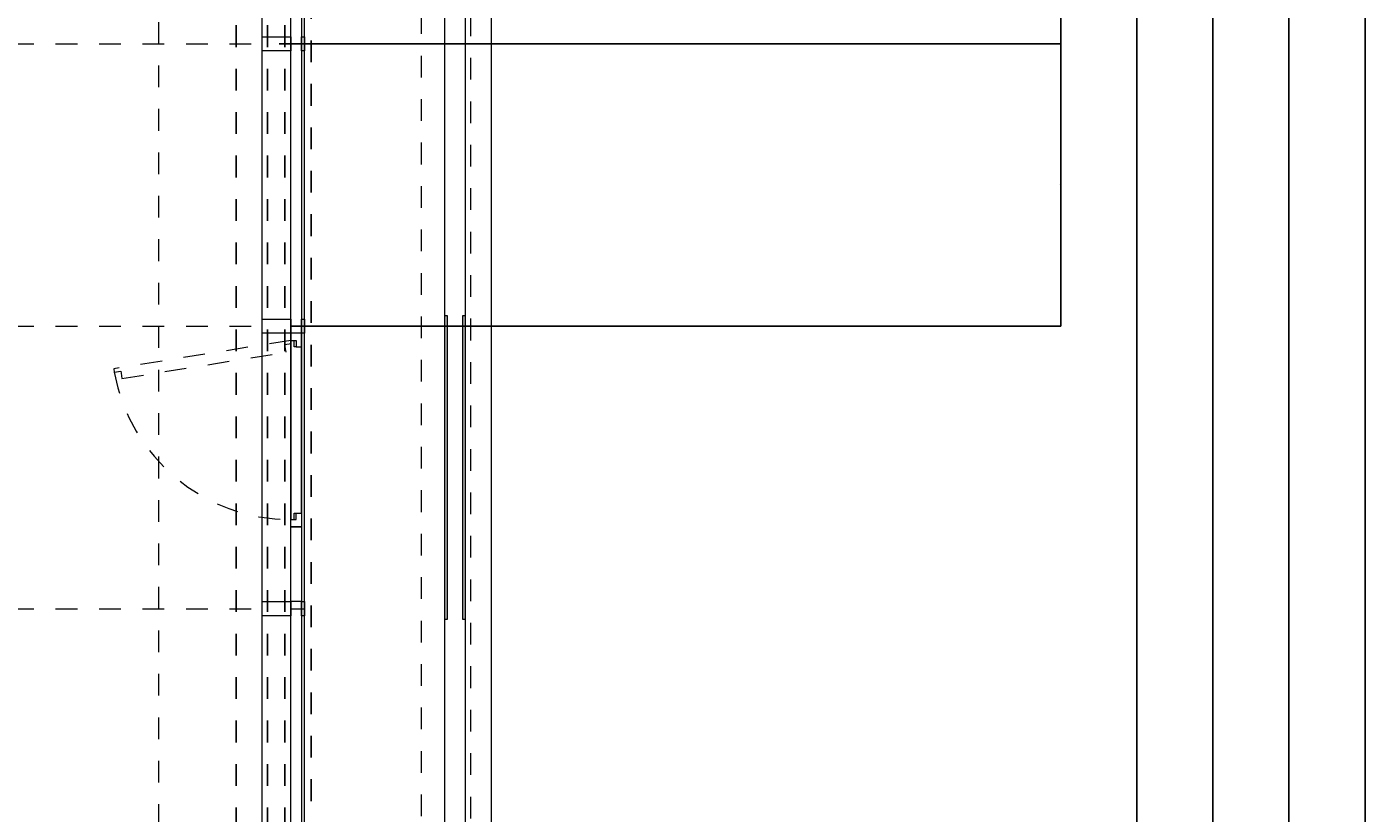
# Model space of a CAD drawing. Header units: metres. Extents: x -13 to 93, y -119 to 25.
# Tile 69 of 256: x 40.44 to 46.6, y -93.44 to -89.82. Entities that reach past the tile are written whole.
import ezdxf

# ---------------------------------------------------------------- set-up
doc = ezdxf.new("R2010")
doc.units = ezdxf.units.M
doc.header["$LTSCALE"] = 0.00508
doc.header["$PDMODE"] = 1
doc.header["$PDSIZE"] = -2
for name, pattern in [('STYLE_05', [0.19684, 0.069505, -0.127335]), ('STYLE_06', [1.0537, 0.590515, -0.19684, 0.069505, -0.19684]), ('STYLE_11', [0.393677, 0.196838, -0.196838]), ('STYLE_14', [0.250778, 0.07164, -0.179138])]:
    doc.linetypes.add(name, pattern=pattern)
doc.layers.get('0').update_dxf_attribs({"lineweight": 18})
for name, color, linetype, lineweight in [('3-3-0 AW Fassade', 7, 'Continuous', 18), ('3-3-8 Sonnenschutz', 7, 'Continuous', 18), ('3-5-1-2 DeckenSprung VED', 7, 'STYLE_11', 25), ('3-5-9 DeckenSonstig VED', 7, 'STYLE_11', 25), ('Ans-Kante', 7, 'Continuous', 18), ('Bemaßung', 7, 'Continuous', 18), ('Plan-Achse', 1, 'STYLE_06', 18), ('Plan-Achsen-Fassade', 1, 'STYLE_06', 18)]:
    doc.layers.add(name, color=color, linetype=linetype, lineweight=lineweight)
doc.layers.get('0').freeze()
doc.styles.add('Arial', font='ARIAL.TTF')
doc.dimstyles.new('MTZ_200', dxfattribs={"dimtxt": 0.075762, "dimasz": 0.000706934, "dimexe": 0.001, "dimexo": 0.003, "dimgap": 0.0001, "dimtad": 1, "dimdec": 4, "dimzin": 11, "dimtxsty": 'Arial', "dimblk": 'VW_SLASH', "dimcen": 0, "dimdle": 0.001, "dimazin": 0, "dimtfac": 1, "dimtdec": 4, "dimtix": 1, "dimtmove": 0, "dimatfit": 0, "dimldrblk": 'VW_FILLEDARROW', "dimfxl": 0, "dimfrac": 2, "dimtolj": 1, "dimtzin": 11, "dimarcsym": 0})

# ---------------------------------------------------------------- blocks, each defined once
blk = doc.blocks.new('S_Profil_Fassade_Büro')
at = {"layer": '3-3-0 AW Fassade', "color": 7}
blk.add_line((-0.132, 0), (-0.195, 0), dxfattribs=at)
for points in [[(-0.195, 0.0325), (-0.182, 0.0325), (-0.182, -0.0325), (-0.195, -0.0325)], [(-0.132, 0.0325), (0, 0.0325), (0, -0.0325), (-0.132, -0.0325)]]:
    blk.add_lwpolyline(points, close=True, dxfattribs=at)
blk = doc.blocks.new('S_Fenster_GR_Feld')
at = {"layer": '3-3-0 AW Fassade', "color": 7}
blk.add_lwpolyline([(-0.05, 1.2675), (0, 1.2675), (0, 0.9225), (-0.05, 0.9225)], close=True, dxfattribs=at)
at = {"color": 7}
blk.add_wipeout([(-0.05, 0.095), (-0.025, 0.095), (-0.015, 0.095), (-0.015, 0.065), (0, 0.065), (0, 0.89), (-0.015, 0.89), (-0.015, 0.86), (-0.025, 0.86), (-0.05, 0.86)], dxfattribs=at).dxf.layer = '3-3-0 AW Fassade'
at = {"layer": '3-3-0 AW Fassade', "color": 7}
blk.add_lwpolyline([(-0.05, 0.095), (-0.025, 0.095), (-0.015, 0.095), (-0.015, 0.065), (0, 0.065), (0, 0.89), (-0.015, 0.89), (-0.015, 0.86), (-0.025, 0.86), (-0.05, 0.86)], close=True, dxfattribs=at)
at = {"color": 7}
for points in [[(-0.025, 0.86), (-0.05, 0.86), (-0.05, 0.9225), (0, 0.9225), (0, 0.89), (-0.025, 0.89)], [(-0.025, 0.095), (-0.05, 0.095), (-0.05, 0.0325), (0, 0.0325), (0, 0.065), (-0.025, 0.065)]]:
    blk.add_wipeout(points, dxfattribs=at).dxf.layer = '3-3-0 AW Fassade'
at = {"layer": '3-3-0 AW Fassade', "color": 7}
for points in [[(-0.025, 0.86), (-0.05, 0.86), (-0.05, 0.9225), (0, 0.9225), (0, 0.89), (-0.025, 0.89)], [(-0.025, 0.095), (-0.05, 0.095), (-0.05, 0.0325), (0, 0.0325), (0, 0.065), (-0.025, 0.065)]]:
    blk.add_lwpolyline(points, close=True, dxfattribs=at)
at = {"layer": '3-3-0 AW Fassade', "color": 7, "linetype": 'STYLE_05'}
blk.add_lwpolyline([(0.0217, 0.1191), (0.0256, 0.0944), (0.0272, 0.0846), (-0.0024, 0.0798), (0, 0.065), (0.8145, 0.1961), (0.8121, 0.2109), (0.7825, 0.2061), (0.7809, 0.216), (0.777, 0.2407)], close=True, dxfattribs=at)
at = {"layer": '3-3-0 AW Fassade', "color": 7, "linetype": 'STYLE_05', "lineweight": 18}
blk.add_arc((0, 0.065), 0.825, 10.18312, 90, dxfattribs=at)
blk = doc.blocks.new('*U472')
at = {"layer": 'Ans-Kante', "color": 7, "linetype": 'Continuous'}
blk.add_line((54.9936, -105.0036), (54.9936, -79.1536), dxfattribs=at)
blk = doc.blocks.new('*U511')
at = {"layer": 'Ans-Kante', "color": 8, "linetype": 'Continuous'}
for p, q in [((54.7796, -104.9236), (54.7796, -79.2336)), ((54.8726, -79.2336), (54.8726, -104.9236))]:
    blk.add_line(p, q, dxfattribs=at)
blk = doc.blocks.new('VW_SLASH')
at = {"color": 0, "linetype": 'ByBlock', "lineweight": -2}
blk.add_line((0, 0), (-1, 0), dxfattribs=at)
at = {"color": 0, "linetype": 'ByBlock', "lineweight": 20}
blk.add_line((0, 0), (0, 0), dxfattribs=at)
blk = doc.blocks.new('*D634')
at = {"layer": 'Bemaßung', "color": 0, "lineweight": -2}
for p, q in [((40.623, -86.415), (45.551, -86.415)), ((45.55, -111.5843), (45.55, -86.4157)), ((40.623, -111.585), (45.551, -111.585))]:
    blk.add_line(p, q, dxfattribs=at)
at = {"layer": 'Defpoints', "color": 0, "lineweight": 0}
for p in [(40.62, -86.415), (45.55, -86.415), (40.62, -111.585)]:
    blk.add_point(p, dxfattribs=at)
at = {"layer": 'Bemaßung', "color": 0, "lineweight": -2, "xscale": 0.00070693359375, "yscale": 0.00070693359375, "zscale": 0.00070693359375}
for p, rotation in [((45.55, -86.415), 90), ((45.55, -111.585), 270)]:
    blk.add_blockref('VW_SLASH', p, dxfattribs=dict(at, rotation=rotation))
at = {"layer": 'Bemaßung', "color": 0, "insert": (45.5436, -99), "char_height": 0.002273, "attachment_point": 5, "rotation": 90, "style": 'Arial'}
blk.add_mtext('\\A1;1258,5m', dxfattribs=at)
blk = doc.blocks.new('VW_FILLEDARROW')
at = {"color": 0, "lineweight": -2}
blk.add_solid([(0, 0), (0, 0), (0, 0)], dxfattribs=at)
blk = doc.blocks.new('*D644')
at = {"layer": 'Bemaßung', "color": 0, "lineweight": -2}
for p, q in [((41.579, -86.415), (45.901, -86.415)), ((45.9, -111.5843), (45.9, -86.4157)), ((41.579, -111.585), (45.901, -111.585))]:
    blk.add_line(p, q, dxfattribs=at)
at = {"layer": 'Defpoints', "color": 0, "lineweight": 0}
for p in [(41.576, -86.415), (45.9, -86.415), (41.576, -111.585)]:
    blk.add_point(p, dxfattribs=at)
at = {"layer": 'Bemaßung', "color": 0, "lineweight": -2, "xscale": 0.00070693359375, "yscale": 0.00070693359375, "zscale": 0.00070693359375}
for p, rotation in [((45.9, -86.415), 90), ((45.9, -111.585), 270)]:
    blk.add_blockref('VW_SLASH', p, dxfattribs=dict(at, rotation=rotation))
at = {"layer": 'Bemaßung', "color": 0, "insert": (45.8936, -99), "char_height": 0.002273, "attachment_point": 5, "rotation": 90, "style": 'Arial'}
blk.add_mtext('\\A1;1258,5m', dxfattribs=at)
blk = doc.blocks.new('*D665')
at = {"layer": 'Bemaßung', "color": 0, "lineweight": -2}
for p, q in [((41.603, -88.6), (45.201, -88.6)), ((45.2, -89.8993), (45.2, -88.6007)), ((41.603, -89.9), (45.201, -89.9))]:
    blk.add_line(p, q, dxfattribs=at)
at = {"layer": 'Defpoints', "color": 0, "lineweight": 0}
for p in [(41.6, -88.6), (45.2, -88.6), (41.6, -89.9)]:
    blk.add_point(p, dxfattribs=at)
at = {"layer": 'Bemaßung', "color": 0, "lineweight": -2, "xscale": 0.00070693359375, "yscale": 0.00070693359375, "zscale": 0.00070693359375}
for p, rotation in [((45.2, -88.6), 90), ((45.2, -89.9), 270)]:
    blk.add_blockref('VW_SLASH', p, dxfattribs=dict(at, rotation=rotation))
at = {"layer": 'Bemaßung', "color": 0, "insert": (45.1938, -89.25), "char_height": 0.00227, "attachment_point": 5, "rotation": 90, "style": 'Arial'}
blk.add_mtext('\\A1;65m', dxfattribs=at)
blk = doc.blocks.new('*D666')
at = {"layer": 'Bemaßung', "color": 0, "lineweight": -2}
for p, q in [((41.658, -89.9), (45.201, -89.9)), ((45.2, -91.1993), (45.2, -89.9007)), ((41.658, -91.2), (45.201, -91.2))]:
    blk.add_line(p, q, dxfattribs=at)
at = {"layer": 'Defpoints', "color": 0, "lineweight": 0}
for p in [(41.655, -89.9), (45.2, -89.9), (41.655, -91.2)]:
    blk.add_point(p, dxfattribs=at)
at = {"layer": 'Bemaßung', "color": 0, "lineweight": -2, "xscale": 0.00070693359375, "yscale": 0.00070693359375, "zscale": 0.00070693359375}
for p, rotation in [((45.2, -89.9), 90), ((45.2, -91.2), 270)]:
    blk.add_blockref('VW_SLASH', p, dxfattribs=dict(at, rotation=rotation))
at = {"layer": 'Bemaßung', "color": 0, "insert": (45.1938, -90.55), "char_height": 0.00227, "attachment_point": 5, "rotation": 90, "style": 'Arial'}
blk.add_mtext('\\A1;65m', dxfattribs=at)
blk = doc.blocks.new('*D673')
at = {"layer": 'Bemaßung', "color": 0, "lineweight": -2}
for p, q in [((41.603, -88.6), (45.201, -88.6)), ((45.2, -89.8993), (45.2, -88.6007)), ((41.603, -89.9), (45.201, -89.9))]:
    blk.add_line(p, q, dxfattribs=at)
at = {"layer": 'Defpoints', "color": 0, "lineweight": 0}
for p in [(41.6, -88.6), (45.2, -88.6), (41.6, -89.9)]:
    blk.add_point(p, dxfattribs=at)
at = {"layer": 'Bemaßung', "color": 0, "lineweight": -2, "xscale": 0.00070693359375, "yscale": 0.00070693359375, "zscale": 0.00070693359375}
for p, rotation in [((45.2, -88.6), 90), ((45.2, -89.9), 270)]:
    blk.add_blockref('VW_SLASH', p, dxfattribs=dict(at, rotation=rotation))
at = {"layer": 'Bemaßung', "color": 0, "insert": (45.1938, -89.25), "char_height": 0.00227, "attachment_point": 5, "rotation": 90, "style": 'Arial'}
blk.add_mtext('\\A1;65m', dxfattribs=at)
blk = doc.blocks.new('*D674')
at = {"layer": 'Bemaßung', "color": 0, "lineweight": -2}
for p, q in [((41.658, -89.9), (45.201, -89.9)), ((45.2, -91.1993), (45.2, -89.9007)), ((41.658, -91.2), (45.201, -91.2))]:
    blk.add_line(p, q, dxfattribs=at)
at = {"layer": 'Defpoints', "color": 0, "lineweight": 0}
for p in [(41.655, -89.9), (45.2, -89.9), (41.655, -91.2)]:
    blk.add_point(p, dxfattribs=at)
at = {"layer": 'Bemaßung', "color": 0, "lineweight": -2, "xscale": 0.00070693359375, "yscale": 0.00070693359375, "zscale": 0.00070693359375}
for p, rotation in [((45.2, -89.9), 90), ((45.2, -91.2), 270)]:
    blk.add_blockref('VW_SLASH', p, dxfattribs=dict(at, rotation=rotation))
at = {"layer": 'Bemaßung', "color": 0, "insert": (45.1938, -90.55), "char_height": 0.00227, "attachment_point": 5, "rotation": 90, "style": 'Arial'}
blk.add_mtext('\\A1;65m', dxfattribs=at)
blk = doc.blocks.new('*D684')
at = {"layer": 'Bemaßung', "color": 0, "lineweight": -2}
for p, q in [((43.303, 0.325), (46.601, 0.325)), ((46.6, 0.3243), (46.6, -112.0743)), ((42.993, -112.075), (46.601, -112.075))]:
    blk.add_line(p, q, dxfattribs=at)
at = {"layer": 'Defpoints', "color": 0, "lineweight": 0}
for p in [(43.3, 0.325), (42.99, -112.075), (46.6, -112.075)]:
    blk.add_point(p, dxfattribs=at)
at = {"layer": 'Bemaßung', "color": 0, "lineweight": -2, "xscale": 0.00070693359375, "yscale": 0.00070693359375, "zscale": 0.00070693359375}
for p, rotation in [((46.6, 0.325), 90), ((46.6, -112.075), 270)]:
    blk.add_blockref('VW_SLASH', p, dxfattribs=dict(at, rotation=rotation))
at = {"layer": 'Bemaßung', "color": 0, "insert": (46.5888, -55.875), "char_height": 0.00227, "attachment_point": 5, "rotation": 90, "style": 'Arial'}
blk.add_mtext('\\A1;5620m', dxfattribs=at)
blk = doc.blocks.new('*D704')
at = {"layer": 'Bemaßung', "color": 0, "lineweight": -2}
for p, q in [((40.623, -86.415), (45.551, -86.415)), ((45.55, -111.5843), (45.55, -86.4157)), ((40.623, -111.585), (45.551, -111.585))]:
    blk.add_line(p, q, dxfattribs=at)
at = {"layer": 'Defpoints', "color": 0, "lineweight": 0}
for p in [(40.62, -86.415), (45.55, -86.415), (40.62, -111.585)]:
    blk.add_point(p, dxfattribs=at)
at = {"layer": 'Bemaßung', "color": 0, "lineweight": -2, "xscale": 0.00070693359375, "yscale": 0.00070693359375, "zscale": 0.00070693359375}
for p, rotation in [((45.55, -86.415), 90), ((45.55, -111.585), 270)]:
    blk.add_blockref('VW_SLASH', p, dxfattribs=dict(at, rotation=rotation))
at = {"layer": 'Bemaßung', "color": 0, "insert": (45.5436, -99), "char_height": 0.002273, "attachment_point": 5, "rotation": 90, "style": 'Arial'}
blk.add_mtext('\\A1;1258,5m', dxfattribs=at)
blk = doc.blocks.new('*D708')
at = {"layer": 'Bemaßung', "color": 0, "lineweight": -2}
for p, q in [((41.579, -86.415), (45.901, -86.415)), ((45.9, -111.5843), (45.9, -86.4157)), ((41.579, -111.585), (45.901, -111.585))]:
    blk.add_line(p, q, dxfattribs=at)
at = {"layer": 'Defpoints', "color": 0, "lineweight": 0}
for p in [(41.576, -86.415), (45.9, -86.415), (41.576, -111.585)]:
    blk.add_point(p, dxfattribs=at)
at = {"layer": 'Bemaßung', "color": 0, "lineweight": -2, "xscale": 0.00070693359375, "yscale": 0.00070693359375, "zscale": 0.00070693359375}
for p, rotation in [((45.9, -86.415), 90), ((45.9, -111.585), 270)]:
    blk.add_blockref('VW_SLASH', p, dxfattribs=dict(at, rotation=rotation))
at = {"layer": 'Bemaßung', "color": 0, "insert": (45.8936, -99), "char_height": 0.002273, "attachment_point": 5, "rotation": 90, "style": 'Arial'}
blk.add_mtext('\\A1;1258,5m', dxfattribs=at)
blk = doc.blocks.new('*D720')
at = {"layer": 'Bemaßung', "color": 0, "lineweight": -2}
for p, q in [((41.603, -88.6), (45.201, -88.6)), ((45.2, -89.8993), (45.2, -88.6007)), ((41.603, -89.9), (45.201, -89.9))]:
    blk.add_line(p, q, dxfattribs=at)
at = {"layer": 'Defpoints', "color": 0, "lineweight": 0}
for p in [(41.6, -88.6), (45.2, -88.6), (41.6, -89.9)]:
    blk.add_point(p, dxfattribs=at)
at = {"layer": 'Bemaßung', "color": 0, "lineweight": -2, "xscale": 0.00070693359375, "yscale": 0.00070693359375, "zscale": 0.00070693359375}
for p, rotation in [((45.2, -88.6), 90), ((45.2, -89.9), 270)]:
    blk.add_blockref('VW_SLASH', p, dxfattribs=dict(at, rotation=rotation))
at = {"layer": 'Bemaßung', "color": 0, "insert": (45.1938, -89.25), "char_height": 0.00227, "attachment_point": 5, "rotation": 90, "style": 'Arial'}
blk.add_mtext('\\A1;65m', dxfattribs=at)
blk = doc.blocks.new('*D721')
at = {"layer": 'Bemaßung', "color": 0, "lineweight": -2}
for p, q in [((41.658, -89.9), (45.201, -89.9)), ((45.2, -91.1993), (45.2, -89.9007)), ((41.658, -91.2), (45.201, -91.2))]:
    blk.add_line(p, q, dxfattribs=at)
at = {"layer": 'Defpoints', "color": 0, "lineweight": 0}
for p in [(41.655, -89.9), (45.2, -89.9), (41.655, -91.2)]:
    blk.add_point(p, dxfattribs=at)
at = {"layer": 'Bemaßung', "color": 0, "lineweight": -2, "xscale": 0.00070693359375, "yscale": 0.00070693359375, "zscale": 0.00070693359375}
for p, rotation in [((45.2, -89.9), 90), ((45.2, -91.2), 270)]:
    blk.add_blockref('VW_SLASH', p, dxfattribs=dict(at, rotation=rotation))
at = {"layer": 'Bemaßung', "color": 0, "insert": (45.1938, -90.55), "char_height": 0.00227, "attachment_point": 5, "rotation": 90, "style": 'Arial'}
blk.add_mtext('\\A1;65m', dxfattribs=at)
blk = doc.blocks.new('*D728')
at = {"layer": 'Bemaßung', "color": 0, "lineweight": -2}
for p, q in [((41.603, -88.6), (45.201, -88.6)), ((45.2, -89.8993), (45.2, -88.6007)), ((41.603, -89.9), (45.201, -89.9))]:
    blk.add_line(p, q, dxfattribs=at)
at = {"layer": 'Defpoints', "color": 0, "lineweight": 0}
for p in [(41.6, -88.6), (45.2, -88.6), (41.6, -89.9)]:
    blk.add_point(p, dxfattribs=at)
at = {"layer": 'Bemaßung', "color": 0, "lineweight": -2, "xscale": 0.00070693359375, "yscale": 0.00070693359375, "zscale": 0.00070693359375}
for p, rotation in [((45.2, -88.6), 90), ((45.2, -89.9), 270)]:
    blk.add_blockref('VW_SLASH', p, dxfattribs=dict(at, rotation=rotation))
at = {"layer": 'Bemaßung', "color": 0, "insert": (45.1938, -89.25), "char_height": 0.00227, "attachment_point": 5, "rotation": 90, "style": 'Arial'}
blk.add_mtext('\\A1;65m', dxfattribs=at)
blk = doc.blocks.new('*D729')
at = {"layer": 'Bemaßung', "color": 0, "lineweight": -2}
for p, q in [((41.658, -89.9), (45.201, -89.9)), ((45.2, -91.1993), (45.2, -89.9007)), ((41.658, -91.2), (45.201, -91.2))]:
    blk.add_line(p, q, dxfattribs=at)
at = {"layer": 'Defpoints', "color": 0, "lineweight": 0}
for p in [(41.655, -89.9), (45.2, -89.9), (41.655, -91.2)]:
    blk.add_point(p, dxfattribs=at)
at = {"layer": 'Bemaßung', "color": 0, "lineweight": -2, "xscale": 0.00070693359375, "yscale": 0.00070693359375, "zscale": 0.00070693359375}
for p, rotation in [((45.2, -89.9), 90), ((45.2, -91.2), 270)]:
    blk.add_blockref('VW_SLASH', p, dxfattribs=dict(at, rotation=rotation))
at = {"layer": 'Bemaßung', "color": 0, "insert": (45.1938, -90.55), "char_height": 0.00227, "attachment_point": 5, "rotation": 90, "style": 'Arial'}
blk.add_mtext('\\A1;65m', dxfattribs=at)
blk = doc.blocks.new('*D1260')
at = {"layer": 'Bemaßung', "color": 0, "lineweight": -2}
for p, q in [((46.123, -86.085), (46.251, -86.085)), ((46.25, -112.0743), (46.25, -86.0857)), ((46.123, -112.075), (46.251, -112.075))]:
    blk.add_line(p, q, dxfattribs=at)
at = {"layer": 'Defpoints', "color": 0, "lineweight": 0}
for p in [(46.12, -86.085), (46.25, -86.085), (46.12, -112.075)]:
    blk.add_point(p, dxfattribs=at)
at = {"layer": 'Bemaßung', "color": 0, "lineweight": -2, "xscale": 0.00070693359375, "yscale": 0.00070693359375, "zscale": 0.00070693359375}
for p, rotation in [((46.25, -86.085), 90), ((46.25, -112.075), 270)]:
    blk.add_blockref('VW_SLASH', p, dxfattribs=dict(at, rotation=rotation))
at = {"layer": 'Bemaßung', "color": 0, "insert": (46.2436, -99.08), "char_height": 0.002273, "attachment_point": 5, "rotation": 90, "style": 'Arial'}
blk.add_mtext('\\A1;1299,5m', dxfattribs=at)

msp = doc.modelspace()

# ---------------------------------------------------------------- hatches: boundary and pattern name
at = {"layer": '3-3-8 Sonnenschutz', "linetype": 'Continuous', "lineweight": 0}
for color, points in [(41, [(42.376, -91.15), (42.376, -92.55), (42.366, -92.55), (42.366, -91.15)]), (21, [(42.459, -91.15), (42.459, -92.55), (42.449, -92.55), (42.449, -91.15)])]:
    msp.add_hatch(color=color, dxfattribs=at).paths.add_polyline_path(points)

# ---------------------------------------------------------------- linework, layer by layer
at = {"layer": '3-3-0 AW Fassade'}
msp.add_lwpolyline([(41.657, -86.415), (41.707, -86.415), (41.707, -111.585), (41.657, -111.585)], close=True, dxfattribs=at)
at = {"layer": '3-3-8 Sonnenschutz', "color": 7, "linetype": 'Continuous', "lineweight": 18}
for points in [[(42.376, -91.15), (42.376, -92.55), (42.366, -92.55), (42.366, -91.15)], [(42.459, -91.15), (42.459, -92.55), (42.449, -92.55), (42.449, -91.15)]]:
    msp.add_lwpolyline(points, close=True, dxfattribs=at)
at = {"layer": '3-5-9 DeckenSonstig VED', "color": 7, "linetype": 'STYLE_05'}
msp.add_line((41.75, -111.585), (41.75, -86.415), dxfattribs=at)
at = {"layer": 'Ans-Kante', "color": 8, "linetype": 'Continuous'}
for p, q in [((41.525, -111.49), (41.525, -86.51)), ((41.72, -111.49), (41.72, -86.51))]:
    msp.add_line(p, q, dxfattribs=at)
at = {"layer": 'Ans-Kante', "color": 8}
for p, q in [((42.366, -91.2), (41.72, -91.2)), ((42.449, -91.2), (42.376, -91.2)), ((42.58, -91.2), (42.459, -91.2))]:
    msp.add_line(p, q, dxfattribs=at)
at = {"layer": 'Ans-Kante', "linetype": 'STYLE_14'}
msp.add_lwpolyline([(42.259, -86.165), (42.484, -86.165), (42.484, -111.855), (42.259, -111.855)], close=True, dxfattribs=at)
at = {"layer": 'Plan-Achsen-Fassade', "color": 9}
for p, q in [((27.575, -89.9), (41.525, -89.9)), ((27.575, -91.2), (41.525, -91.2)), ((27.575, -92.5), (41.525, -92.5))]:
    msp.add_line(p, q, dxfattribs=at)

# ---------------------------------------------------------------- block references
at = {"layer": '3-3-0 AW Fassade', "color": 7, "rotation": 180}
for p in [(41.525, -89.9), (41.525, -91.2), (41.525, -92.5)]:
    msp.add_blockref('S_Profil_Fassade_Büro', p, dxfattribs=at)
at = {"layer": 'Ans-Kante', "color": 7}
msp.add_blockref('*U472', (-12.41363701, -6.93135892), dxfattribs=at)
at = {"layer": 'Ans-Kante', "color": 8}
msp.add_blockref('*U511', (-12.41363701, -6.93135892), dxfattribs=at)

# ---------------------------------------------------------------- dimensions: what is measured, and where the dimension line sits
at = {"layer": 'Bemaßung'}
for base, p1, p2, override, picture, middle in [((46.6, -112.075), (43.3, 0.325), (42.99, -112.075), {"dimtxt": 0.002273, "dimgap": 0.01, "dimdec": 3, "dimlfac": 50, "dimpost": '<>m', "dimtxsty": 'Arial', "dimtmove": 2}, '*D684', (46.58883953, -55.875)), ((46.25, -86.085), (46.12, -112.075), (46.12, -86.085), {"dimtxt": 0.002273, "dimgap": 0.005, "dimdec": 8, "dimlfac": 50, "dimpost": '<>m', "dimtxsty": 'Arial', "dimtmove": 2}, '*D1260', (46.2436341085, -99.08)), ((45.2, -88.6), (41.6, -89.9), (41.6, -88.6), {"dimtxt": 0.002273, "dimgap": 0.005, "dimdec": 8, "dimlfac": 50, "dimpost": '<>m', "dimtxsty": 'Arial', "dimtmove": 2}, '*D665', (45.1938395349, -89.25)), ((45.2, -88.6), (41.6, -89.9), (41.6, -88.6), {"dimtxt": 0.002273, "dimgap": 0.005, "dimdec": 8, "dimlfac": 50, "dimpost": '<>m', "dimtxsty": 'Arial', "dimtmove": 2}, '*D673', (45.1938395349, -89.25)), ((45.2, -88.6), (41.6, -89.9), (41.6, -88.6), {"dimtxt": 0.002273, "dimgap": 0.005, "dimdec": 8, "dimlfac": 50, "dimpost": '<>m', "dimtxsty": 'Arial', "dimtmove": 2}, '*D720', (45.1938395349, -89.25)), ((45.2, -88.6), (41.6, -89.9), (41.6, -88.6), {"dimtxt": 0.002273, "dimgap": 0.005, "dimdec": 8, "dimlfac": 50, "dimpost": '<>m', "dimtxsty": 'Arial', "dimtmove": 2}, '*D728', (45.1938395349, -89.25)), ((45.2, -89.9), (41.655, -91.2), (41.655, -89.9), {"dimtxt": 0.002273, "dimgap": 0.005, "dimdec": 8, "dimlfac": 50, "dimpost": '<>m', "dimtxsty": 'Arial', "dimtmove": 2}, '*D666', (45.1938395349, -90.55)), ((45.2, -89.9), (41.655, -91.2), (41.655, -89.9), {"dimtxt": 0.002273, "dimgap": 0.005, "dimdec": 8, "dimlfac": 50, "dimpost": '<>m', "dimtxsty": 'Arial', "dimtmove": 2}, '*D674', (45.1938395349, -90.55)), ((45.2, -89.9), (41.655, -91.2), (41.655, -89.9), {"dimtxt": 0.002273, "dimgap": 0.005, "dimdec": 8, "dimlfac": 50, "dimpost": '<>m', "dimtxsty": 'Arial', "dimtmove": 2}, '*D721', (45.1938395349, -90.55)), ((45.2, -89.9), (41.655, -91.2), (41.655, -89.9), {"dimtxt": 0.002273, "dimgap": 0.005, "dimdec": 8, "dimlfac": 50, "dimpost": '<>m', "dimtxsty": 'Arial', "dimtmove": 2}, '*D729', (45.1938395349, -90.55))]:
    dim = msp.add_linear_dim(base=base, p1=p1, p2=p2, angle=90, dimstyle='MTZ_200', override=override, dxfattribs=at)
    dim.commit()
    dim.dimension.update_dxf_attribs({"geometry": picture, "text_midpoint": middle})

# ---------------------------------------------------------------- next in the draw order: block references
at = {"layer": '3-3-0 AW Fassade', "color": 7, "rotation": 180}
msp.add_blockref('S_Fenster_GR_Feld', (41.657, -91.2), dxfattribs=at)

# ---------------------------------------------------------------- next in the draw order: linework, layer by layer
at = {"layer": '3-5-1-2 DeckenSprung VED', "linetype": 'STYLE_11'}
msp.add_line((41.405, -86.415), (41.405, -111.585), dxfattribs=at)
at = {"layer": '3-5-9 DeckenSonstig VED', "color": 7, "linetype": 'STYLE_05'}
for p, q in [((41.55, -86.415), (41.55, -111.585)), ((41.63, -86.415), (41.63, -111.585))]:
    msp.add_line(p, q, dxfattribs=at)
at = {"layer": 'Plan-Achse'}
msp.add_line((41.05, -118.5), (41.05, 6.75), dxfattribs=at)

# ---------------------------------------------------------------- next in the draw order: dimensions: what is measured, and where the dimension line sits
at = {"layer": 'Bemaßung'}
for base, p1, p2, picture, middle in [((45.55, -86.415), (40.62, -111.585), (40.62, -86.415), '*D634', (45.5436341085, -99)), ((45.55, -86.415), (40.62, -111.585), (40.62, -86.415), '*D704', (45.5436341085, -99)), ((45.9, -86.415), (41.576, -111.585), (41.576, -86.415), '*D644', (45.8936341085, -99)), ((45.9, -86.415), (41.576, -111.585), (41.576, -86.415), '*D708', (45.8936341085, -99))]:
    dim = msp.add_linear_dim(base=base, p1=p1, p2=p2, angle=90, dimstyle='MTZ_200', override={"dimtxt": 0.002273, "dimgap": 0.005, "dimdec": 8, "dimlfac": 50, "dimpost": '<>m', "dimtxsty": 'Arial', "dimtmove": 2}, dxfattribs=at)
    dim.commit()
    dim.dimension.update_dxf_attribs({"geometry": picture, "text_midpoint": middle})

doc.saveas('drawing.dxf')
